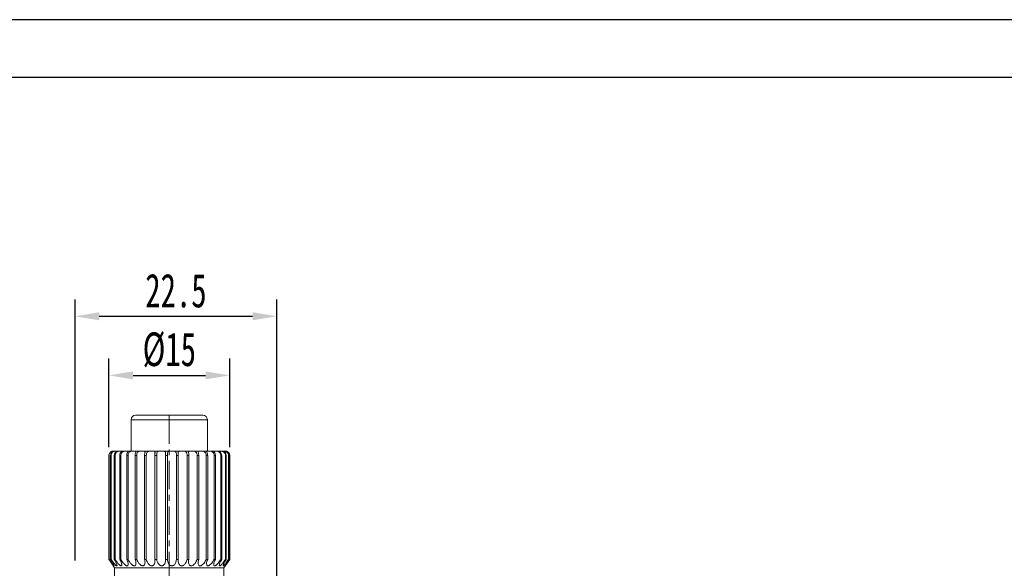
# Model space of a CAD drawing. Header units: millimetres. Extents: x 949 to 1308, y 274 to 528.
# Tile 7 of 8: x 1130 to 1239, y 467 to 528. Entities that reach past the tile are written whole.
import ezdxf

# ---------------------------------------------------------------- set-up
doc = ezdxf.new("R2010")
doc.units = ezdxf.units.MM
doc.header["$LTSCALE"] = 0.5
doc.linetypes.add('CENTER', pattern=[50.8, 31.75, -6.35, 6.35, -6.35])
doc.layers.get('0').update_dxf_attribs({"lineweight": 25})
for name, color, linetype, lineweight in [('中心线', 5, 'CENTER', 15), ('外框', 7, 'Continuous', 25), ('标注', 1, 'Continuous', 15)]:
    doc.layers.add(name, color=color, linetype=linetype, lineweight=lineweight)
doc.styles.get("Standard").update_dxf_attribs({"font": 'simfang.ttf', "width": 0.67})
doc.dimstyles.new('1.5', dxfattribs={"dimscale": 1.5, "dimtxt": 2.5, "dimasz": 1.8, "dimexe": 1.25, "dimexo": 0.625, "dimtad": 1, "dimdsep": 46, "dimtxsty": 'Standard', "dimcen": 1.8, "dimadec": 0, "dimazin": 0, "dimtfac": 1, "dimtmove": 0, "dimatfit": 3, "dimfxl": 0, "dimarcsym": 0})

# ---------------------------------------------------------------- blocks, each defined once
blk = doc.blocks.new('*D52')
at = {"layer": 'Defpoints', "color": 0, "transparency": 16777216}
for p in [(1152.97, 488.16), (1139.49, 479.22), (1152.97, 479.22)]:
    blk.add_point(p, dxfattribs=at)
at = {"layer": '标注', "color": 0, "lineweight": -2, "transparency": 16777216}
for p, q in [((1139.49, 480.15), (1139.49, 490.03)), ((1152.97, 480.15), (1152.97, 490.03)), ((1142.19, 488.16), (1150.27, 488.16))]:
    blk.add_line(p, q, dxfattribs=at)
at = {"layer": '标注', "color": 0, "transparency": 16777216}
for points in [[(1142.19, 488.61), (1142.19, 487.71), (1139.49, 488.16)], [(1150.27, 488.61), (1150.27, 487.71), (1152.97, 488.16)]]:
    blk.add_solid(points, dxfattribs=at)
at = {"layer": '标注', "color": 0, "transparency": 16777216, "insert": (1146.23, 490.99), "char_height": 3.75, "attachment_point": 5}
blk.add_mtext('%%C15', dxfattribs=at)
blk = doc.blocks.new('*D53')
at = {"layer": 'Defpoints', "color": 0, "transparency": 16777216}
for p in [(1158.22, 494.75), (1135.72, 466.59), (1158.22, 454.72)]:
    blk.add_point(p, dxfattribs=at)
at = {"layer": '标注', "color": 0, "lineweight": -2, "transparency": 16777216}
for p, q in [((1135.72, 467.52), (1135.72, 496.62)), ((1158.22, 455.65), (1158.22, 496.62)), ((1138.42, 494.75), (1155.52, 494.75))]:
    blk.add_line(p, q, dxfattribs=at)
at = {"layer": '标注', "color": 0, "transparency": 16777216}
for points in [[(1138.42, 495.2), (1138.42, 494.3), (1135.72, 494.75)], [(1155.52, 495.2), (1155.52, 494.3), (1158.22, 494.75)]]:
    blk.add_solid(points, dxfattribs=at)
at = {"layer": '标注', "color": 0, "transparency": 16777216, "insert": (1146.97, 497.59), "char_height": 3.75, "attachment_point": 5}
blk.add_mtext('22.5', dxfattribs=at)
blk = doc.blocks.new('Y')
at = {"lineweight": 30}
for points in [[(-3857.435, 2213.991), (-4154.435, 2213.991), (-4154.435, 2003.969)], [(-4136.757, 2009.273), (-4136.757, 2208.687), (-3862.739, 2208.687)]]:
    blk.add_lwpolyline(points, dxfattribs=at)
blk = doc.blocks.new('W')
blk.add_blockref('Y', (0, 0))

msp = doc.modelspace()

# ---------------------------------------------------------------- linework, layer by layer
at = {"color": 7, "linetype": 'Continuous', "lineweight": 15}
for p, q in [((1141.972, 483.217), (1141.972, 479.717)), ((1142.472, 483.717), (1149.972, 483.717)), ((1150.472, 479.717), (1150.472, 483.217)), ((1139.509, 479.217), (1139.49, 479.217)), ((1139.49, 479.217), (1139.49, 467.644)), ((1139.509, 467.644), (1139.509, 479.217)), ((1139.744, 479.217), (1139.688, 479.217)), ((1139.688, 479.217), (1139.688, 467.644)), ((1139.744, 467.644), (1139.744, 479.217)), ((1139.972, 479.717), (1140.072, 479.717)), ((1140.072, 479.717), (1140.37, 479.717)), ((1140.187, 479.217), (1140.095, 479.217)), ((1140.095, 479.217), (1140.095, 467.644)), ((1140.187, 467.644), (1140.187, 479.217)), ((1140.37, 479.717), (1140.857, 479.717)), ((1140.824, 479.217), (1140.7, 479.217)), ((1140.7, 479.217), (1140.7, 467.644)), ((1140.824, 467.644), (1140.824, 479.217)), ((1140.857, 479.717), (1141.515, 479.717)), ((1141.634, 479.217), (1141.481, 479.217)), ((1141.481, 479.217), (1141.481, 467.644)), ((1141.515, 479.717), (1142.325, 479.717)), ((1141.634, 467.644), (1141.634, 479.217)), ((1142.325, 479.717), (1143.26, 479.717)), ((1142.592, 479.217), (1142.416, 479.217)), ((1142.416, 479.217), (1142.416, 467.644)), ((1142.592, 467.644), (1142.592, 479.217)), ((1143.26, 479.717), (1144.291, 479.717)), ((1143.667, 479.217), (1143.472, 479.217)), ((1143.472, 479.217), (1143.472, 467.644)), ((1143.667, 467.644), (1143.667, 479.217)), ((1144.291, 479.717), (1145.383, 479.717)), ((1144.617, 479.217), (1144.617, 467.644)), ((1144.823, 479.217), (1144.617, 479.217)), ((1144.823, 467.644), (1144.823, 479.217)), ((1145.383, 479.717), (1146.502, 479.717)), ((1145.813, 479.217), (1145.813, 467.644)), ((1146.025, 479.217), (1145.813, 479.217)), ((1146.025, 467.644), (1146.025, 479.217)), ((1146.502, 479.717), (1147.613, 479.717)), ((1147.023, 479.217), (1147.023, 467.644)), ((1147.233, 479.217), (1147.023, 479.217)), ((1147.233, 467.644), (1147.233, 479.217)), ((1147.613, 479.717), (1148.678, 479.717)), ((1148.207, 479.217), (1148.207, 467.644)), ((1148.408, 479.217), (1148.207, 479.217)), ((1148.408, 467.644), (1148.408, 479.217)), ((1148.678, 479.717), (1149.665, 479.717)), ((1149.327, 479.217), (1149.327, 467.644)), ((1149.513, 479.217), (1149.327, 479.217)), ((1149.513, 467.644), (1149.513, 479.217)), ((1149.665, 479.717), (1150.541, 479.717)), ((1150.347, 479.217), (1150.347, 467.644)), ((1150.513, 479.217), (1150.347, 479.217)), ((1150.513, 467.644), (1150.513, 479.217)), ((1150.541, 479.717), (1151.278, 479.717)), ((1151.235, 479.217), (1151.235, 467.644)), ((1151.374, 479.217), (1151.235, 479.217)), ((1151.278, 479.717), (1151.853, 479.717)), ((1151.374, 467.644), (1151.374, 479.217)), ((1151.811, 479.717), (1151.853, 479.717)), ((1151.853, 479.717), (1152.247, 479.717)), ((1151.962, 479.217), (1151.962, 467.644)), ((1152.07, 479.217), (1151.962, 479.217)), ((1152.07, 467.644), (1152.07, 479.217)), ((1152.247, 479.717), (1152.447, 479.717)), ((1152.449, 479.717), (1152.447, 479.717)), ((1152.447, 479.717), (1152.472, 479.717)), ((1152.504, 479.217), (1152.504, 467.644)), ((1152.578, 479.217), (1152.504, 479.217)), ((1152.578, 467.644), (1152.578, 479.217)), ((1152.844, 479.217), (1152.844, 467.644)), ((1152.882, 479.217), (1152.844, 479.217)), ((1152.882, 467.644), (1152.882, 479.217)), ((1152.971, 479.217), (1152.971, 467.644)), ((1152.972, 467.644), (1152.972, 479.217)), ((1139.49, 467.644), (1139.509, 467.644)), ((1139.688, 467.644), (1139.744, 467.644)), ((1139.97, 466.934), (1140.122, 466.717)), ((1140.095, 467.644), (1140.187, 467.644)), ((1140.122, 466.717), (1140.122, 456.162)), ((1140.122, 466.717), (1152.322, 466.717)), ((1140.7, 467.644), (1140.824, 467.644)), ((1141.481, 467.644), (1141.634, 467.644)), ((1142.416, 467.644), (1142.592, 467.644)), ((1143.472, 467.644), (1143.667, 467.644)), ((1144.617, 467.644), (1144.823, 467.644)), ((1145.813, 467.644), (1146.025, 467.644)), ((1147.023, 467.644), (1147.233, 467.644)), ((1148.207, 467.644), (1148.408, 467.644)), ((1149.327, 467.644), (1149.513, 467.644)), ((1150.347, 467.644), (1150.513, 467.644)), ((1151.235, 467.644), (1151.374, 467.644)), ((1151.962, 467.644), (1152.07, 467.644)), ((1152.322, 466.717), (1152.972, 467.644)), ((1152.322, 456.162), (1152.322, 466.717)), ((1152.504, 467.644), (1152.578, 467.644)), ((1152.844, 467.644), (1152.882, 467.644)), ((1152.971, 467.644), (1152.972, 467.644))]:
    msp.add_line(p, q, dxfattribs=at)
at = {"color": 8, "linetype": 'Continuous', "lineweight": 15}
for p, q in [((1150.472, 483.217), (1141.972, 483.217)), ((1152.972, 479.217), (1152.971, 479.217))]:
    msp.add_line(p, q, dxfattribs=at)
at = {"color": 7, "linetype": 'Continuous', "lineweight": 15}
for centre, start, end in [((1142.472, 483.217), 90, 180), ((1149.972, 483.217), 0, 90), ((1152.472, 479.217), 0, 90)]:
    msp.add_arc(centre, 0.5, start, end, dxfattribs=at)
for points, knots in [([(1139.49, 479.217), (1139.496, 479.273), (1139.507, 479.385), (1139.591, 479.532), (1139.703, 479.637), (1139.815, 479.692), (1139.902, 479.714), (1139.961, 479.718), (1139.968, 479.717), (1139.972, 479.717)], [0, 0, 0, 0, 0.1598672, 0.3200637, 0.4743683, 0.6071175, 0.7309943, 0.8674121, 1, 1, 1, 1]), ([(1139.509, 479.217), (1139.515, 479.273), (1139.526, 479.385), (1139.61, 479.532), (1139.728, 479.637), (1139.851, 479.692), (1139.956, 479.714), (1140.036, 479.718), (1140.06, 479.717), (1140.072, 479.717)], [0, 0, 0, 0, 0.1598672, 0.3200636, 0.4743675, 0.6071186, 0.7309943, 0.8674138, 1, 1, 1, 1]), ([(1140.074, 479.717), (1140.074, 479.717), (1140.076, 479.717), (1140.017, 479.707), (1139.923, 479.661), (1139.827, 479.58), (1139.748, 479.471), (1139.697, 479.345), (1139.691, 479.256), (1139.688, 479.217)], [0, 0, 0, 0, 0.1064365, 0.2819325, 0.4436393, 0.582406, 0.7206711, 0.8770223, 1, 1, 1, 1]), ([(1139.744, 479.217), (1139.749, 479.273), (1139.76, 479.385), (1139.841, 479.532), (1139.961, 479.637), (1140.093, 479.692), (1140.211, 479.714), (1140.311, 479.718), (1140.351, 479.717), (1140.37, 479.717)], [0, 0, 0, 0, 0.1598669, 0.3200624, 0.4743669, 0.6071153, 0.7309925, 0.8674117, 1, 1, 1, 1]), ([(1140.4, 479.716), (1140.401, 479.716), (1140.41, 479.715), (1140.376, 479.706), (1140.307, 479.661), (1140.223, 479.58), (1140.151, 479.471), (1140.103, 479.345), (1140.098, 479.256), (1140.095, 479.217)], [0, 0, 0, 0, 0.0138978, 0.2075706, 0.3860239, 0.5391612, 0.6917454, 0.864287, 1, 1, 1, 1]), ([(1140.187, 479.217), (1140.192, 479.273), (1140.201, 479.385), (1140.278, 479.532), (1140.396, 479.637), (1140.531, 479.692), (1140.66, 479.714), (1140.775, 479.718), (1140.83, 479.717), (1140.857, 479.717)], [0, 0, 0, 0, 0.159867, 0.320063, 0.474367, 0.6071158, 0.7309931, 0.8674108, 1, 1, 1, 1]), ([(1140.92, 479.708), (1140.922, 479.706), (1140.925, 479.701), (1140.878, 479.66), (1140.813, 479.58), (1140.75, 479.47), (1140.707, 479.345), (1140.702, 479.256), (1140.7, 479.217)], [0, 0, 0, 0, 0.1159463, 0.3150327, 0.485877, 0.6561026, 0.8485953, 1, 1, 1, 1]), ([(1140.824, 479.217), (1140.828, 479.273), (1140.836, 479.385), (1140.906, 479.532), (1141.017, 479.637), (1141.152, 479.692), (1141.287, 479.714), (1141.415, 479.718), (1141.482, 479.717), (1141.515, 479.717)], [0, 0, 0, 0, 0.1598668, 0.3200622, 0.4743667, 0.6071158, 0.7309923, 0.8674101, 1, 1, 1, 1]), ([(1140.857, 479.717), (1140.861, 479.717), (1140.893, 479.717), (1140.908, 479.717), (1140.921, 479.716)], [0, 0, 0, 0, 0.1213175, 1, 1, 1, 1]), ([(1141.515, 479.717), (1141.52, 479.717), (1141.561, 479.717), (1141.62, 479.718), (1141.647, 479.707), (1141.624, 479.661), (1141.575, 479.58), (1141.525, 479.471), (1141.488, 479.345), (1141.483, 479.256), (1141.481, 479.217)], [0, 0, 0, 0, 0.0221987, 0.1829813, 0.3434431, 0.4912982, 0.6181792, 0.7446001, 0.8875569, 1, 1, 1, 1]), ([(1141.634, 479.217), (1141.638, 479.273), (1141.645, 479.385), (1141.705, 479.532), (1141.806, 479.637), (1141.936, 479.692), (1142.073, 479.714), (1142.209, 479.718), (1142.287, 479.717), (1142.325, 479.717)], [0, 0, 0, 0, 0.1598671, 0.3200635, 0.4743668, 0.6071167, 0.7309939, 0.8674135, 1, 1, 1, 1]), ([(1142.325, 479.717), (1142.331, 479.717), (1142.38, 479.717), (1142.457, 479.718), (1142.513, 479.707), (1142.516, 479.661), (1142.488, 479.58), (1142.451, 479.471), (1142.421, 479.345), (1142.417, 479.256), (1142.416, 479.217)], [0, 0, 0, 0, 0.0222007, 0.1829833, 0.3434469, 0.4913012, 0.6181796, 0.7446006, 0.8875571, 1, 1, 1, 1]), ([(1142.592, 479.217), (1142.595, 479.273), (1142.6, 479.385), (1142.648, 479.532), (1142.737, 479.637), (1142.858, 479.692), (1142.992, 479.714), (1143.132, 479.718), (1143.218, 479.717), (1143.26, 479.717)], [0, 0, 0, 0, 0.1598672, 0.3200634, 0.4743666, 0.6071169, 0.7309932, 0.8674114, 1, 1, 1, 1]), ([(1143.26, 479.717), (1143.267, 479.717), (1143.323, 479.717), (1143.415, 479.718), (1143.498, 479.707), (1143.528, 479.661), (1143.52, 479.58), (1143.497, 479.471), (1143.476, 479.345), (1143.473, 479.256), (1143.472, 479.217)], [0, 0, 0, 0, 0.0221997, 0.182981, 0.3434467, 0.4913021, 0.6181779, 0.744599, 0.8875571, 1, 1, 1, 1]), ([(1143.667, 479.217), (1143.668, 479.273), (1143.672, 479.385), (1143.707, 479.532), (1143.78, 479.637), (1143.888, 479.692), (1144.015, 479.714), (1144.154, 479.718), (1144.245, 479.717), (1144.291, 479.717)], [0, 0, 0, 0, 0.1598674, 0.3200633, 0.4743671, 0.6071169, 0.7309937, 0.8674111, 1, 1, 1, 1]), ([(1144.291, 479.717), (1144.298, 479.717), (1144.358, 479.717), (1144.463, 479.718), (1144.571, 479.707), (1144.626, 479.661), (1144.639, 479.58), (1144.632, 479.471), (1144.62, 479.345), (1144.618, 479.256), (1144.617, 479.217)], [0, 0, 0, 0, 0.0221992, 0.18298, 0.3434446, 0.4913003, 0.6181795, 0.7446013, 0.8875569, 1, 1, 1, 1]), ([(1144.823, 479.217), (1144.824, 479.273), (1144.826, 479.385), (1144.847, 479.532), (1144.901, 479.637), (1144.993, 479.692), (1145.109, 479.714), (1145.243, 479.718), (1145.337, 479.717), (1145.383, 479.717)], [0, 0, 0, 0, 0.1598671, 0.3200623, 0.474366, 0.6071164, 0.7309937, 0.8674109, 1, 1, 1, 1]), ([(1145.383, 479.717), (1145.391, 479.717), (1145.454, 479.717), (1145.568, 479.718), (1145.697, 479.707), (1145.775, 479.661), (1145.809, 479.58), (1145.818, 479.471), (1145.814, 479.345), (1145.814, 479.256), (1145.813, 479.217)], [0, 0, 0, 0, 0.0221989, 0.182981, 0.3434439, 0.491299, 0.6181796, 0.7446006, 0.8875571, 1, 1, 1, 1]), ([(1146.025, 479.217), (1146.025, 479.273), (1146.024, 479.385), (1146.03, 479.532), (1146.065, 479.637), (1146.138, 479.692), (1146.239, 479.714), (1146.363, 479.718), (1146.456, 479.717), (1146.502, 479.717)], [0, 0, 0, 0, 0.1598673, 0.3200627, 0.4743677, 0.6071175, 0.7309923, 0.8674111, 1, 1, 1, 1]), ([(1146.502, 479.717), (1146.51, 479.717), (1146.574, 479.717), (1146.694, 479.718), (1146.839, 479.707), (1146.939, 479.661), (1146.992, 479.58), (1147.016, 479.471), (1147.022, 479.345), (1147.023, 479.256), (1147.023, 479.217)], [0, 0, 0, 0, 0.0221994, 0.1829808, 0.3434437, 0.4913005, 0.6181795, 0.7446001, 0.887557, 1, 1, 1, 1]), ([(1147.233, 479.217), (1147.232, 479.273), (1147.229, 479.385), (1147.22, 479.532), (1147.234, 479.637), (1147.285, 479.692), (1147.368, 479.714), (1147.479, 479.718), (1147.568, 479.717), (1147.613, 479.717)], [0, 0, 0, 0, 0.1598669, 0.3200633, 0.4743663, 0.6071181, 0.7309929, 0.8674107, 1, 1, 1, 1]), ([(1147.613, 479.717), (1147.62, 479.717), (1147.682, 479.717), (1147.805, 479.718), (1147.962, 479.707), (1148.08, 479.661), (1148.151, 479.58), (1148.189, 479.471), (1148.205, 479.345), (1148.206, 479.256), (1148.207, 479.217)], [0, 0, 0, 0, 0.0221989, 0.1829804, 0.3434437, 0.4913009, 0.6181778, 0.7445998, 0.8875568, 1, 1, 1, 1]), ([(1148.408, 479.217), (1148.406, 479.273), (1148.402, 479.385), (1148.378, 479.532), (1148.37, 479.637), (1148.398, 479.692), (1148.461, 479.714), (1148.554, 479.718), (1148.637, 479.717), (1148.678, 479.717)], [0, 0, 0, 0, 0.1598668, 0.3200631, 0.4743656, 0.6071181, 0.7309936, 0.8674113, 1, 1, 1, 1]), ([(1148.678, 479.717), (1148.686, 479.717), (1148.744, 479.717), (1148.864, 479.718), (1149.029, 479.707), (1149.161, 479.661), (1149.248, 479.58), (1149.299, 479.471), (1149.323, 479.345), (1149.326, 479.256), (1149.327, 479.217)], [0, 0, 0, 0, 0.022199, 0.1829806, 0.3434457, 0.491301, 0.6181785, 0.7445998, 0.8875567, 1, 1, 1, 1]), ([(1149.513, 479.217), (1149.51, 479.273), (1149.504, 479.385), (1149.467, 479.532), (1149.438, 479.637), (1149.441, 479.692), (1149.481, 479.714), (1149.554, 479.718), (1149.629, 479.717), (1149.665, 479.717)], [0, 0, 0, 0, 0.159867, 0.3200631, 0.4743679, 0.6071155, 0.7309934, 0.8674119, 1, 1, 1, 1]), ([(1149.665, 479.717), (1149.672, 479.717), (1149.725, 479.717), (1149.839, 479.718), (1150.005, 479.707), (1150.148, 479.661), (1150.247, 479.58), (1150.31, 479.471), (1150.342, 479.345), (1150.346, 479.256), (1150.347, 479.217)], [0, 0, 0, 0, 0.0221981, 0.1829804, 0.3434446, 0.4913004, 0.618179, 0.7445998, 0.8875572, 1, 1, 1, 1]), ([(1150.513, 479.217), (1150.509, 479.273), (1150.501, 479.385), (1150.451, 479.532), (1150.402, 479.637), (1150.381, 479.692), (1150.397, 479.714), (1150.448, 479.718), (1150.51, 479.717), (1150.541, 479.717)], [0, 0, 0, 0, 0.1598671, 0.3200624, 0.4743676, 0.6071165, 0.7309937, 0.86741, 1, 1, 1, 1]), ([(1150.541, 479.717), (1150.547, 479.717), (1150.593, 479.717), (1150.698, 479.718), (1150.86, 479.707), (1151.008, 479.661), (1151.117, 479.58), (1151.189, 479.471), (1151.229, 479.345), (1151.233, 479.256), (1151.235, 479.217)], [0, 0, 0, 0, 0.0221997, 0.1829798, 0.3434447, 0.4913002, 0.6181785, 0.7446003, 0.8875568, 1, 1, 1, 1]), ([(1151.374, 479.217), (1151.37, 479.273), (1151.361, 479.385), (1151.299, 479.532), (1151.231, 479.637), (1151.187, 479.692), (1151.178, 479.714), (1151.205, 479.718), (1151.254, 479.717), (1151.278, 479.717)], [0, 0, 0, 0, 0.1598669, 0.3200637, 0.4743673, 0.6071186, 0.7309926, 0.8674115, 1, 1, 1, 1]), ([(1151.278, 479.717), (1151.283, 479.717), (1151.321, 479.717), (1151.413, 479.718), (1151.566, 479.707), (1151.715, 479.661), (1151.829, 479.58), (1151.909, 479.471), (1151.954, 479.345), (1151.959, 479.256), (1151.962, 479.217)], [0, 0, 0, 0, 0.0222007, 0.1829817, 0.3434458, 0.4913007, 0.6181788, 0.7446002, 0.8875571, 1, 1, 1, 1]), ([(1152.07, 479.217), (1152.065, 479.273), (1152.055, 479.385), (1151.984, 479.532), (1151.899, 479.637), (1151.835, 479.692), (1151.803, 479.71), (1151.807, 479.712), (1151.808, 479.713)], [0, 0, 0, 0, 0.20354, 0.4074983, 0.6039561, 0.7729678, 0.9306858, 1, 1, 1, 1]), ([(1151.853, 479.717), (1151.856, 479.717), (1151.885, 479.717), (1151.96, 479.718), (1152.1, 479.707), (1152.245, 479.661), (1152.362, 479.58), (1152.446, 479.471), (1152.496, 479.345), (1152.501, 479.256), (1152.504, 479.217)], [0, 0, 0, 0, 0.022199, 0.1829824, 0.3434453, 0.4913003, 0.6181786, 0.7446002, 0.887557, 1, 1, 1, 1]), ([(1152.578, 479.217), (1152.573, 479.273), (1152.562, 479.385), (1152.484, 479.532), (1152.386, 479.637), (1152.299, 479.692), (1152.246, 479.714), (1152.223, 479.717), (1152.229, 479.717), (1152.229, 479.717)], [0, 0, 0, 0, 0.18348037, 0.36733749, 0.54443461, 0.69679159, 0.83896594, 0.99553074, 1, 1, 1, 1]), ([(1152.247, 479.717), (1152.249, 479.717), (1152.267, 479.717), (1152.324, 479.718), (1152.446, 479.707), (1152.581, 479.661), (1152.697, 479.58), (1152.783, 479.471), (1152.835, 479.345), (1152.841, 479.256), (1152.844, 479.217)], [0, 0, 0, 0, 0.0221967, 0.1829801, 0.3434439, 0.4913001, 0.6181784, 0.7445999, 0.8875569, 1, 1, 1, 1]), ([(1152.447, 479.717), (1152.448, 479.717), (1152.454, 479.717), (1152.491, 479.718), (1152.591, 479.707), (1152.713, 479.661), (1152.824, 479.58), (1152.91, 479.471), (1152.962, 479.345), (1152.968, 479.256), (1152.971, 479.217)], [0, 0, 0, 0, 0.0222025, 0.1829811, 0.343445, 0.4913013, 0.6181791, 0.7446005, 0.8875572, 1, 1, 1, 1]), ([(1152.882, 479.217), (1152.876, 479.273), (1152.865, 479.385), (1152.783, 479.532), (1152.674, 479.637), (1152.571, 479.692), (1152.491, 479.714), (1152.466, 479.716), (1152.454, 479.717)], [0, 0, 0, 0, 0.1843037, 0.3689865, 0.5468758, 0.699917, 0.8427292, 1, 1, 1, 1]), ([(1139.49, 467.644), (1139.586, 467.506), (1139.719, 467.315), (1139.866, 467.093), (1139.934, 466.99), (1139.968, 466.937), (1139.969, 466.935), (1139.97, 466.934)], [0, 0, 0, 0, 0.4645455, 0.6450492, 0.8270825, 0.9245488, 1, 1, 1, 1]), ([(1139.688, 467.644), (1139.779, 467.506), (1139.905, 467.314), (1140.025, 467.093), (1140.072, 466.989), (1140.084, 466.936), (1140.072, 466.927), (1140.037, 466.951), (1139.973, 467.018), (1139.851, 467.169), (1139.688, 467.39), (1139.566, 467.564), (1139.509, 467.644)], [0, 0, 0, 0, 0.2320662, 0.3222373, 0.4131738, 0.4618632, 0.5108961, 0.5543748, 0.6131251, 0.7048531, 0.86379, 1, 1, 1, 1]), ([(1140.095, 467.644), (1140.179, 467.506), (1140.294, 467.314), (1140.383, 467.093), (1140.408, 466.989), (1140.397, 466.936), (1140.366, 466.927), (1140.314, 466.951), (1140.232, 467.018), (1140.091, 467.169), (1139.918, 467.39), (1139.799, 467.564), (1139.744, 467.644)], [0, 0, 0, 0, 0.2320657, 0.32223799, 0.41317251, 0.46186308, 0.5108956, 0.55437439, 0.61312495, 0.7048535, 0.86378983, 1, 1, 1, 1]), ([(1140.7, 467.644), (1140.773, 467.506), (1140.874, 467.314), (1140.929, 467.093), (1140.93, 466.989), (1140.896, 466.936), (1140.848, 466.927), (1140.78, 466.951), (1140.683, 467.018), (1140.528, 467.169), (1140.351, 467.39), (1140.239, 467.564), (1140.187, 467.644)], [0, 0, 0, 0, 0.2320658, 0.3222372, 0.4131725, 0.4618639, 0.5108958, 0.5543755, 0.6131241, 0.7048531, 0.8637901, 1, 1, 1, 1]), ([(1141.481, 467.644), (1141.542, 467.506), (1141.626, 467.314), (1141.645, 467.093), (1141.622, 466.989), (1141.567, 466.936), (1141.504, 466.927), (1141.422, 466.951), (1141.312, 467.018), (1141.148, 467.169), (1140.973, 467.39), (1140.871, 467.564), (1140.824, 467.644)], [0, 0, 0, 0, 0.2320657, 0.3222381, 0.4131726, 0.4618635, 0.5108958, 0.554375, 0.6131244, 0.7048535, 0.86379, 1, 1, 1, 1]), ([(1142.416, 467.644), (1142.461, 467.506), (1142.525, 467.314), (1142.508, 467.093), (1142.462, 466.989), (1142.388, 466.936), (1142.311, 466.927), (1142.217, 466.951), (1142.099, 467.018), (1141.932, 467.169), (1141.763, 467.39), (1141.675, 467.564), (1141.634, 467.644)], [0, 0, 0, 0, 0.2320658, 0.322238, 0.4131724, 0.4618633, 0.5108949, 0.554375, 0.6131245, 0.7048529, 0.8637896, 1, 1, 1, 1]), ([(1143.472, 467.644), (1143.502, 467.506), (1143.543, 467.314), (1143.49, 467.093), (1143.423, 466.989), (1143.331, 466.936), (1143.243, 466.927), (1143.142, 466.951), (1143.018, 467.018), (1142.853, 467.169), (1142.697, 467.39), (1142.625, 467.564), (1142.592, 467.644)], [0, 0, 0, 0, 0.2320657, 0.3222374, 0.4131736, 0.4618635, 0.5108951, 0.5543753, 0.6131244, 0.704853, 0.8637897, 1, 1, 1, 1]), ([(1144.617, 467.644), (1144.63, 467.506), (1144.647, 467.314), (1144.56, 467.093), (1144.474, 466.989), (1144.368, 466.936), (1144.272, 466.927), (1144.165, 466.951), (1144.041, 467.018), (1143.882, 467.169), (1143.744, 467.39), (1143.691, 467.564), (1143.667, 467.644)], [0, 0, 0, 0, 0.2320661, 0.3222375, 0.4131733, 0.4618635, 0.5108951, 0.5543749, 0.613124, 0.7048531, 0.8637891, 1, 1, 1, 1]), ([(1145.813, 467.644), (1145.809, 467.506), (1145.802, 467.314), (1145.684, 467.093), (1145.581, 466.989), (1145.464, 466.936), (1145.363, 466.927), (1145.255, 466.951), (1145.133, 467.018), (1144.987, 467.169), (1144.871, 467.39), (1144.838, 467.564), (1144.823, 467.644)], [0, 0, 0, 0, 0.2320665, 0.3222385, 0.4131735, 0.4618642, 0.5108961, 0.5543758, 0.6131248, 0.7048536, 0.8637902, 1, 1, 1, 1]), ([(1147.023, 467.644), (1147.001, 467.506), (1146.97, 467.314), (1146.825, 467.093), (1146.709, 466.989), (1146.585, 466.936), (1146.481, 466.927), (1146.375, 466.951), (1146.261, 467.018), (1146.131, 467.169), (1146.041, 467.39), (1146.03, 467.564), (1146.025, 467.644)], [0, 0, 0, 0, 0.232066, 0.32223795, 0.41317306, 0.4618637, 0.51089549, 0.55437489, 0.61312462, 0.70485341, 0.86378988, 1, 1, 1, 1]), ([(1148.207, 467.644), (1148.168, 467.506), (1148.115, 467.314), (1147.946, 467.093), (1147.821, 466.989), (1147.694, 466.936), (1147.592, 466.927), (1147.491, 466.951), (1147.387, 467.018), (1147.278, 467.169), (1147.217, 467.39), (1147.228, 467.564), (1147.233, 467.644)], [0, 0, 0, 0, 0.2320663, 0.3222382, 0.4131734, 0.4618637, 0.5108953, 0.5543754, 0.6131247, 0.7048536, 0.8637905, 1, 1, 1, 1]), ([(1149.327, 467.644), (1149.273, 467.506), (1149.198, 467.314), (1149.013, 467.093), (1148.882, 466.989), (1148.756, 466.936), (1148.658, 466.927), (1148.566, 466.951), (1148.476, 467.018), (1148.391, 467.169), (1148.361, 467.39), (1148.393, 467.564), (1148.408, 467.644)], [0, 0, 0, 0, 0.2320656, 0.3222381, 0.4131734, 0.461864, 0.5108956, 0.554375, 0.6131243, 0.7048534, 0.8637901, 1, 1, 1, 1]), ([(1150.347, 467.644), (1150.28, 467.506), (1150.186, 467.314), (1149.989, 467.093), (1149.857, 466.989), (1149.736, 466.936), (1149.646, 466.927), (1149.566, 466.951), (1149.492, 467.018), (1149.435, 467.169), (1149.436, 467.39), (1149.489, 467.564), (1149.513, 467.644)], [0, 0, 0, 0, 0.23206575, 0.32223752, 0.41317288, 0.46186315, 0.51089537, 0.55437414, 0.6131243, 0.7048533, 0.86378952, 1, 1, 1, 1]), ([(1151.235, 467.644), (1151.156, 467.506), (1151.046, 467.314), (1150.844, 467.093), (1150.715, 466.989), (1150.603, 466.936), (1150.524, 466.927), (1150.458, 466.951), (1150.404, 467.018), (1150.375, 467.169), (1150.408, 467.39), (1150.48, 467.564), (1150.513, 467.644)], [0, 0, 0, 0, 0.2320657, 0.3222377, 0.413173, 0.4618638, 0.510895, 0.5543746, 0.6131249, 0.7048533, 0.8637904, 1, 1, 1, 1]), ([(1151.962, 467.644), (1151.874, 467.506), (1151.752, 467.314), (1151.551, 467.093), (1151.429, 466.989), (1151.329, 466.936), (1151.264, 466.927), (1151.214, 466.951), (1151.18, 467.018), (1151.182, 467.169), (1151.245, 467.39), (1151.333, 467.564), (1151.374, 467.644)], [0, 0, 0, 0, 0.2320657, 0.3222377, 0.4131734, 0.4618636, 0.510896, 0.5543745, 0.6131244, 0.7048526, 0.8637896, 1, 1, 1, 1]), ([(1152.504, 467.644), (1152.41, 467.506), (1152.279, 467.314), (1152.087, 467.093), (1151.976, 466.989), (1151.892, 466.936), (1151.841, 466.927), (1151.809, 466.951), (1151.798, 467.018), (1151.829, 467.169), (1151.921, 467.39), (1152.023, 467.564), (1152.07, 467.644)], [0, 0, 0, 0, 0.2320658, 0.3222379, 0.4131732, 0.461864, 0.5108949, 0.5543749, 0.6131244, 0.7048527, 0.8637897, 1, 1, 1, 1]), ([(1152.844, 467.644), (1152.747, 467.506), (1152.612, 467.314), (1152.434, 467.093), (1152.337, 466.989), (1152.272, 466.936), (1152.238, 466.927), (1152.225, 466.951), (1152.236, 467.018), (1152.296, 467.169), (1152.414, 467.39), (1152.526, 467.564), (1152.578, 467.644)], [0, 0, 0, 0, 0.2320657, 0.3222378, 0.4131737, 0.4618638, 0.5108953, 0.5543748, 0.6131246, 0.7048532, 0.8637897, 1, 1, 1, 1]), ([(1152.971, 467.644), (1152.874, 467.506), (1152.74, 467.314), (1152.581, 467.093), (1152.502, 466.989), (1152.457, 466.936), (1152.442, 466.927), (1152.448, 466.951), (1152.481, 467.018), (1152.568, 467.169), (1152.708, 467.39), (1152.827, 467.564), (1152.882, 467.644)], [0, 0, 0, 0, 0.2320657, 0.3222373, 0.4131731, 0.4618635, 0.5108954, 0.5543755, 0.613124, 0.7048533, 0.8637899, 1, 1, 1, 1])]:
    msp.add_open_spline(points, degree=3, knots=knots, dxfattribs=at)
at = {"layer": '中心线', "ltscale": 0.2}
msp.add_line((1146.222, 483.717), (1146.222, 369.589), dxfattribs=at)

# ---------------------------------------------------------------- block references
at = {"layer": '外框', "lineweight": 25, "xscale": 1.21, "yscale": 1.21, "zscale": 1.21}
msp.add_blockref('W', (5975.536, -2151.116), dxfattribs=at)

# ---------------------------------------------------------------- dimensions: what is measured, and where the dimension line sits
at = {"layer": '标注'}
dim = msp.add_linear_dim(base=(1158.222, 494.745), p1=(1135.722, 466.587), p2=(1158.222, 454.717), dimstyle='1.5', dxfattribs=at)
dim.commit()
dim.dimension.update_dxf_attribs({"geometry": '*D53', "text_midpoint": (1146.972, 497.59)})
dim = msp.add_linear_dim(base=(1152.972, 488.159), p1=(1139.49, 479.217), p2=(1152.972, 479.217), text='%%C15', dimstyle='1.5', dxfattribs=at)
dim.commit()
dim.dimension.update_dxf_attribs({"geometry": '*D52', "text_midpoint": (1146.231, 490.993)})

doc.saveas('drawing.dxf')
